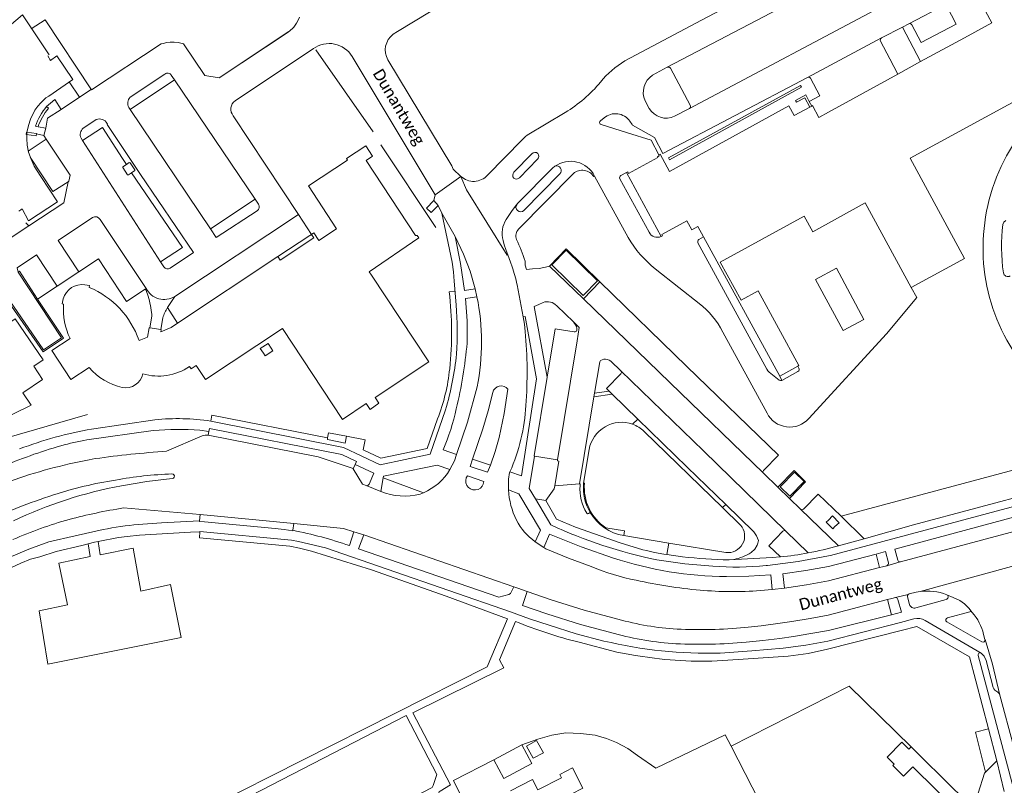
# Model space of a CAD drawing. Extents: x 177628 to 188968, y 384226 to 390673.
# Tile 144 of 256: x 182826 to 183038, y 386505 to 386669. Entities that reach past the tile are written whole.
import ezdxf

# ---------------------------------------------------------------- set-up
doc = ezdxf.new("R2010")
doc.units = 0
for name, color, linetype, lineweight in [('B-GB-BOUW-GD', 14, 'Continuous', 13), ('B-VH-OVRG-GD', 8, 'Continuous', 13), ('B01_F', 14, 'Continuous', 9), ('B01_T', 14, 'Continuous', 9), ('B02_F', 14, 'Continuous', 9), ('B02_T', 14, 'Continuous', 9), ('B04_T', 14, 'Continuous', 9), ('B11_F', 14, 'Continuous', 9), ('B11_S', 14, 'Continuous', 9), ('B14_F', 14, 'Continuous', 9), ('B17_T', 14, 'Continuous', 9), ('T01_T', 253, 'Continuous', 9), ('T03_F', 253, 'Continuous', 9), ('T03_T', 253, 'Continuous', 9), ('T04_F', 253, 'HAAG', 9), ('T05_F', 253, 'Continuous', 9), ('V00_F', 8, 'Continuous', 9), ('V00_T', 8, 'Continuous', 9), ('V06_T', 8, 'Continuous', 9), ('Z06', 7, 'Continuous', 9)]:
    doc.layers.add(name, color=color, linetype=linetype, lineweight=lineweight)
doc.styles.add('Legend', font='calibri.ttf')
doc.linetypes.add('HAAG', pattern='A,4,-1,[5,TOPOCAD.SHX,S=0.35,R=0,X=-0.35,Y=-0.35],-1', length=6)

msp = doc.modelspace()

# ---------------------------------------------------------------- linework, layer by layer
at = {"layer": 'B-GB-BOUW-GD', "flags": 128}
for points in [[(182832.623, 386661.323), (182826.917, 386669.893), (182806.732, 386652.763)], [(182826.087, 386627.755), (182826.522, 386628.034), (182826.796, 386628.216), (182828.149, 386625.678), (182834.414, 386629.732), (182830.855, 386635.188), (182829.417, 386637.437), (182828.72, 386638.895), (182828.153, 386640.397), (182827.866, 386641.898), (182827.813, 386643.351), (182827.852, 386644.663), (182828.211, 386646.1), (182828.607, 386647.524), (182829.55, 386649.397), (182830.212, 386650.251), (182830.826, 386650.983), (182831.304, 386651.511), (182831.926, 386652.056), (182832.534, 386652.462), (182837.708, 386655.999), (182834.284, 386661.123), (182832.925, 386660.063), (182832.775, 386660.301), (182832.621, 386660.591), (182832.346, 386661.102)]]:
    msp.add_lwpolyline(points, dxfattribs=at)
at = {"layer": 'B-VH-OVRG-GD', "flags": 128}
msp.add_lwpolyline([(182886.364, 386669.409), (182886.053, 386668.606), (182885.763, 386668.077), (182885.341, 386667.437), (182885.159, 386667.226), (182884.895, 386666.982), (182883.945, 386666.151), (182869.137, 386656.379), (182866.023, 386656.86), (182861.497, 386663.665), (182860.303, 386663.976), (182859.471, 386664.004), (182858.637, 386663.995), (182857.861, 386663.931), (182857.097, 386663.755), (182856.675, 386663.642), (182841.706, 386653.818), (182831.753, 386668.8), (182828.728, 386666.869)], dxfattribs=at)
at = {"layer": 'B01_F', "linetype": 'Continuous'}
for points in [[(182945.024, 386508.247), (182947.259, 386503.888), (182944.745, 386502.599)], [(182942.687, 386506.123), (182937.58, 386503.503), (182936.435, 386505.736), (182931.746, 386503.33)]]:
    msp.add_lwpolyline(points, dxfattribs=at)
at = {"layer": 'B01_T', "linetype": 'Continuous'}
for points in [[(183029.234, 386664.982), (183035.11, 386668.191), (183010.315, 386713.908), (183009.994, 386713.734), (183008.682, 386716.153)], [(183019.818, 386659.838), (183029.234, 386664.982)], [(183014.946, 386657.177), (183019.818, 386659.838)], [(183017.788, 386611.388), (183029.217, 386617.6), (183017.537, 386639.088), (183054.802, 386659.342)], [(183000, 386649.013), (183014.946, 386657.177)], [(182996.008, 386650.094), (182992.659, 386648.26), (182991.512, 386650.356), (182965.837, 386636.296), (182963.833, 386639.954), (182963.563, 386639.812)], [(182996.416, 386650.317), (182996.008, 386650.094)], [(182996.554, 386650.393), (182996.416, 386650.317)], [(183000, 386649.013), (182997.929, 386647.882), (182996.554, 386650.393)], [(182901.376, 386614.731), (182912.011, 386621.994), (182911.643, 386622.533), (182911.341, 386622.496), (182900.731, 386638.638), (182902.096, 386639.53), (182900.627, 386641.776), (182896.498, 386639.031), (182896.72, 386638.698), (182888.321, 386633.161), (182894.363, 386623.969), (182890.547, 386621.459)], [(182963.309, 386639.437), (182963.385, 386639.268), (182957.075, 386635.826), (182956.884, 386636.162), (182956.602, 386636.012)], [(182963.563, 386639.812), (182963.547, 386639.803), (182963.634, 386639.613), (182963.309, 386639.437)], [(182956.602, 386636.012), (182964.081, 386622.3)], [(182993.663, 386594.623), (182984.906, 386610.614), (182981.267, 386608.621), (182976.774, 386616.824), (182994.785, 386626.688), (182996.627, 386623.324), (183007.926, 386629.532), (183017.788, 386611.388)], [(182964.081, 386622.3), (182964.361, 386622.454), (182964.207, 386622.735), (182969.584, 386625.679), (182970.66, 386623.715), (182971.976, 386624.435), (182973.199, 386622.202)], [(182889.006, 386622.774), (182889.487, 386622.049), (182882.251, 386617.242), (182881.767, 386617.981)], [(182881.767, 386617.981), (182888.637, 386622.53)], [(182888.637, 386622.53), (182889.006, 386622.774)], [(182890.547, 386621.459), (182889.472, 386623.085), (182889.006, 386622.774)], [(182973.199, 386622.202), (182989.551, 386592.343)], [(182881.767, 386617.981), (182860.222, 386603.735)], [(182901.877, 386613.974), (182901.376, 386614.731)], [(182902.631, 386587.72), (182914.179, 386595.397), (182901.877, 386613.974)], [(182840.314, 386611.926), (182841.29, 386611.762), (182841.213, 386611.389)], [(182835.714, 386607.785), (182835.381, 386607.859), (182835.659, 386608.917)], [(182851.918, 386600.014), (182853.738, 386600.707), (182854.129, 386602.712), (182854.209, 386602.699)], [(182854.209, 386602.699), (182856.587, 386602.313)], [(182856.587, 386602.313), (182856.687, 386602.297), (182856.612, 386601.833), (182858.812, 386602.803)], [(182860.222, 386603.735), (182858.812, 386602.803)], [(182862.755, 386594.391), (182863.091, 386593.883), (182864.217, 386594.628), (182866.197, 386591.633), (182882.746, 386602.576), (182895.607, 386583.051), (182900.692, 386586.431)], [(182841.208, 386594.222), (182837.254, 386591.642), (182833.192, 386597.819), (182837.114, 386600.402)], [(182977.267, 386564.119), (182960.441, 386580.474)], [(182948.608, 386576.597), (182947.431, 386569.36)], [(182947.431, 386569.36), (182947.609, 386569.331)], [(182981.115, 386560.379), (182977.267, 386564.119)], [(182952.193, 386559.788), (182956.188, 386559.129), (182956.025, 386558.1)], [(182956.025, 386558.1), (182965.75, 386556.502)], [(182965.75, 386556.502), (182977.949, 386554.498)]]:
    msp.add_lwpolyline(points, dxfattribs=at)
at = {"layer": 'B01_T', "linetype": 'Continuous', "extrusion": (0, 0, -1)}
for centre, radius, start, end in [((-182839.627, 386607.883), 4.101, 14.60128, 99.64133), ((-182833.829, 386593.715), 19.154, 112.67457, 160.80155), ((-182850.9, 386606.84), 15.216, 334.96665, 3.55891), ((-182955.567, 386575.354), 7.069, 10.12573, 109.64037), ((-182955.571, 386575.361), 7.061, 109.63132, 133.60927)]:
    msp.add_arc(centre, radius, start, end, dxfattribs=at)
at = {"layer": 'B01_T', "linetype": 'Continuous'}
for centre, radius, start, end in [((182851.169, 386602.584), 13.006, 220.014, 257.39601), ((182856.083, 386604.27), 11.921, 253.65665, 304.03144), ((182848.999, 386593.653), 3.82, 259.93193, 347.57439), ((182957.844, 386568.375), 10.279, 174.66312, 236.65168), ((182978.444, 386558.024), 3.561, 262.01223, 41.39671)]:
    msp.add_arc(centre, radius, start, end, dxfattribs=at)
at = {"layer": 'B02_F', "linetype": 'Continuous'}
for points in [[(183007.646, 386604.522), (183003.166, 386602.108), (182997.238, 386613.11), (183001.718, 386615.524), (183007.646, 386604.522)], [(182928.16, 386509.997), (182930.297, 386505.987), (182936.307, 386509.191), (182934.17, 386513.201)], [(182934.17, 386513.201), (182928.16, 386509.997)]]:
    msp.add_lwpolyline(points, dxfattribs=at)
at = {"layer": 'B02_T', "linetype": 'Continuous'}
for points in [[(182849.238, 386637.763), (182848.479, 386637.245), (182848.443, 386637.109), (182849.457, 386635.581), (182849.643, 386635.53), (182850.304, 386635.986)], [(182850.304, 386635.986), (182850.995, 386636.463), (182851.019, 386636.631), (182849.99, 386638.152), (182849.838, 386638.172), (182849.238, 386637.763)], [(182947.344, 386609.643), (182940.606, 386616.194), (182943.673, 386619.349), (182950.413, 386612.796), (182947.344, 386609.643)], [(182877.965, 386598.238), (182879.668, 386599.359), (182880.285, 386598.328), (182880.699, 386597.798), (182878.996, 386596.672), (182878.671, 386597.265), (182877.965, 386598.238)], [(182994.769, 386569.731), (182992.687, 386571.755), (182989.634, 386568.59), (182991.721, 386566.577), (182994.769, 386569.731)], [(182999.522, 386561.006), (183000.944, 386559.555), (183001.399, 386560.067), (183002.291, 386560.862), (183000.862, 386562.318), (183000.046, 386561.44), (182999.522, 386561.006)], [(183017.775, 386512.764), (183017.296, 386512.278)], [(183020.081, 386510.491), (183017.775, 386512.764)], [(183014.129, 386509.065), (183013.811, 386508.743), (183016.105, 386506.481), (183018.106, 386508.499)]]:
    msp.add_lwpolyline(points, dxfattribs=at)
at = {"layer": 'B04_T', "linetype": 'Continuous'}
for points in [[(182823.893, 386608.308), (182824.179, 386608.506), (182831.416, 386597.992), (182835.269, 386600.538), (182825.959, 386614.686)], [(182825.959, 386614.686), (182826.215, 386614.854), (182830.142, 386608.882)], [(182830.142, 386608.882), (182835.69, 386600.467), (182831.307, 386597.565), (182823.893, 386608.308)]]:
    msp.add_lwpolyline(points, dxfattribs=at)
at = {"layer": 'B11_F', "linetype": 'Continuous'}
for points in [[(182989.551, 386592.343), (182993.42, 386594.488)], [(182993.42, 386594.488), (182993.663, 386594.623)], [(182902.631, 386587.72), (182903.443, 386586.522), (182901.541, 386585.197), (182900.692, 386586.431)]]:
    msp.add_lwpolyline(points, dxfattribs=at)
at = {"layer": 'B11_S', "linetype": 'Continuous'}
msp.add_lwpolyline([(182945.024, 386508.247), (182942.311, 386506.856), (182942.687, 386506.123)], dxfattribs=at)
at = {"layer": 'B14_F', "linetype": 'Continuous'}
for points in [[(182938.772, 386511.515), (182936.597, 386510.306), (182935.14, 386512.928), (182937.315, 386514.137), (182938.772, 386511.515)], [(183017.296, 386512.278), (183015.78, 386513.772), (183012.613, 386510.56), (183014.129, 386509.065)], [(183020.081, 386510.491), (183029.947, 386500.767)], [(183029.947, 386500.767), (183030.193, 386500.524), (183028.223, 386498.526), (183018.106, 386508.499)]]:
    msp.add_lwpolyline(points, dxfattribs=at)
at = {"layer": 'B17_T', "linetype": 'Continuous', "extrusion": (0, 0, -1)}
for centre, radius, start, end in [((-182957.81, 386568.372), 10.426, 329.32386, 5.43775), ((-182957.809, 386568.371), 10.425, 279.85492, 329.32854)]:
    msp.add_arc(centre, radius, start, end, dxfattribs=at)
at = {"layer": 'T01_T', "linetype": 'Continuous'}
for points in [[(182994.239, 386654.339), (182994.037, 386654.708), (182965.651, 386639.173), (182965.858, 386638.796), (182994.239, 386654.339)], [(182995.9, 386651.264), (182995.122, 386652.691), (182992.944, 386651.513), (182993.149, 386651.135), (182994.925, 386652.096), (182996.008, 386650.094)], [(182995.9, 386651.264), (182996.416, 386650.317)], [(182832.043, 386650.211), (182832.459, 386649.84)], [(182830.232, 386645.86), (182829.708, 386646.005)], [(182829.91, 386644.324), (182829.861, 386643.917), (182827.66, 386644.177), (182827.726, 386644.718)], [(182827.726, 386644.718), (182829.925, 386644.452), (182829.91, 386644.324)]]:
    msp.add_lwpolyline(points, dxfattribs=at)
at = {"layer": 'T01_T', "linetype": 'Continuous', "extrusion": (0, 0, -1)}
msp.add_arc((-182841.576, 386642.168), 12.473, 17.9183, 40.15621, dxfattribs=at)
at = {"layer": 'T01_T', "linetype": 'Continuous'}
msp.add_arc((182842.346, 386641.695), 12.81, 140.51671, 161.0251, dxfattribs=at)
at = {"layer": 'T03_F', "linetype": 'Continuous'}
for points in [[(182840.827, 386584.078), (182823.514, 386579.109), (182795.624, 386566.292), (182789.591, 386574.964)], [(183017.775, 386512.764), (183004.45, 386525.808), (182979.084, 386512.896)]]:
    msp.add_lwpolyline(points, dxfattribs=at)
at = {"layer": 'T03_T', "linetype": 'Continuous'}
for points in [[(183002.733, 386562.256), (183067.178, 386579.497)], [(183007.659, 386557.442), (183002.138, 386555.891)]]:
    msp.add_lwpolyline(points, dxfattribs=at)
at = {"layer": 'T03_T', "linetype": 'Continuous', "extrusion": (0, 0, -1)}
for centre, radius, start, end in [((-182983.703, 386615.538), 62.293, 258.94016, 264.47928), ((-182978.275, 386644.956), 92.207, 255.00092, 259.13635)]:
    msp.add_arc(centre, radius, start, end, dxfattribs=at)
at = {"layer": 'T04_F', "linetype": 'HAAG'}
for points in [[(182902.231, 386644.763), (182889.892, 386662.409)], [(182915.686, 386624.271), (182903.866, 386641.965)]]:
    msp.add_lwpolyline(points, dxfattribs=at)
at = {"layer": 'T05_F', "linetype": 'Continuous'}
for points in [[(182934.17, 386513.201), (182937.551, 386514.394), (182940.585, 386515.249), (182943.579, 386515.769), (182946.78, 386515.659), (182949.885, 386515.27), (182952.311, 386514.575), (182954.487, 386513.706), (182956.921, 386512.416), (182959.025, 386510.902), (182962.967, 386508.201), (182977.81, 386515.368), (182979.084, 386512.896)], [(182979.084, 386512.896), (182991.177, 386489.441), (182971.67, 386479.393)], [(182924.04, 386496.28), (182919.46, 386505.548), (182928.16, 386509.997)]]:
    msp.add_lwpolyline(points, dxfattribs=at)
at = {"layer": 'V00_F', "linetype": 'Continuous'}
for points in [[(182916.977, 386627.332), (182919.841, 386622.303)], [(182924.11, 386611.106), (182921.863, 386610.727)], [(182919.808, 386610.486), (182918.537, 386610.433)], [(182924.505, 386609.365), (182922.066, 386608.976)], [(182920.121, 386575.536), (182917.254, 386576.532)], [(182918.687, 386572.268), (182919.66, 386574.18)], [(182927.419, 386573.203), (182923.536, 386574.484)], [(182931.604, 386571.807), (182934.061, 386570.921)], [(182912.997, 386567.3), (182904.397, 386570.495)], [(182931.28, 386567.91), (182931.27, 386570.24)], [(182960.907, 386554.899), (182960.156, 386555.08), (182955.251, 386556.553), (182945.648, 386559.924), (182941.569, 386561.647), (182939.333, 386565.643)], [(182832.531, 386556.788), (182838.211, 386558.04), (182844.208, 386559.411)], [(182900.2, 386558.24), (182898.034, 386558.942)], [(182840.988, 386556.344), (182839.659, 386556.002), (182834.139, 386554.681), (182830.588, 386553.583), (182828.609, 386553.04)], [(182843.112, 386556.821), (182843.552, 386553.966), (182850.672, 386555.422), (182852.334, 386546.214), (182858.709, 386547.616), (182860.962, 386536.247), (182832.343, 386530.479), (182830.455, 386541.943), (182836.56, 386543.228), (182834.728, 386552.21), (182841.43, 386553.594), (182840.988, 386556.344)], [(182843.112, 386556.821), (182842.379, 386556.703), (182840.988, 386556.344)], [(182892.005, 386555.457), (182886.21, 386556.876), (182884.707, 386557.148)], [(182938.9, 386555.53), (182937.048, 386556.802)], [(182931.077, 386540.259), (182917.917, 386545.144), (182901.829, 386550.725), (182888.949, 386554.794), (182886.362, 386555.43), (182884.29, 386555.825)], [(182939.3, 386555.28), (182938.9, 386555.53)], [(183015.438, 386552.442), (183012.539, 386551.644)], [(183015.438, 386552.442), (183015.522, 386552.465)], [(183046.135, 386553.332), (183019.688, 386546.109)], [(182987.887, 386546.539), (182987.635, 386549.673)], [(182990.24, 386549.93), (182990.586, 386546.84)], [(182929.206, 386544.865), (182931.353, 386545.485), (182931.7, 386545.667), (182931.82, 386545.822), (182932.418, 386547.131)], [(182935.29, 386546.085), (182933.32, 386546.82)], [(183017.154, 386545.498), (183014.413, 386544.811)], [(183025.417, 386545.422), (183026.81, 386544.852), (183028.257, 386544.158), (183029.199, 386543.49), (183030.207, 386542.461), (183030.827, 386541.682)], [(183030.888, 386541.605), (183030.827, 386541.682)], [(182989.566, 386536.053), (182992.499, 386536.468)], [(183033.635, 386535.827), (183033.647, 386535.786)], [(183036.855, 386523.892), (183035.238, 386530.517), (183033.647, 386535.786)], [(183034.361, 386516.602), (183031.602, 386515.923), (183033.71, 386507.298)], [(182860.171, 386475.912), (182877.422, 386484.752), (182914.87, 386504.04), (182915.094, 386504.469), (182915.902, 386506.812)], [(182918.811, 386504.605), (182916.572, 386503.254), (182916.384, 386503.092), (182915.433, 386500.483), (182915.341, 386500.149), (182915.378, 386499.921), (182918.318, 386494.162)]]:
    msp.add_lwpolyline(points, dxfattribs=at)
at = {"layer": 'V00_F', "linetype": 'Continuous', "extrusion": (0, 0, -1)}
for centre, radius, start, end in [((-182848.388, 386601.699), 70.691, 172.90279, 186.32014), ((-182877.318, 386598.184), 41.551, 185.89489, 201.16842)]:
    msp.add_arc(centre, radius, start, end, dxfattribs=at)
at = {"layer": 'V00_T', "linetype": 'Continuous'}
for points in [[(182906.515, 386665.704), (182907.451, 386666.296), (182974.761, 386707.009)], [(183017.256, 386667.979), (183025.207, 386672.137), (183016.615, 386687.993)], [(182956.298, 386660.01), (182973.994, 386669.374), (182992.559, 386679.108)], [(182965.398, 386658.631), (183003.623, 386678.689)], [(182970.139, 386649.809), (183013.329, 386672.681)], [(183017.891, 386667.754), (183019.895, 386663.937), (183027.439, 386667.897), (183025.448, 386671.716)], [(182884.113, 386666.32), (182869.148, 386656.376), (182869.114, 386656.383)], [(183011.402, 386664.922), (183015.935, 386667.26)], [(183015.935, 386667.26), (183017.256, 386667.979)], [(183015.935, 386667.26), (183019.818, 386659.838)], [(183011.402, 386664.922), (182995.539, 386656.466)], [(183011.204, 386664.238), (183013.225, 386660.439)], [(182872.552, 386651.458), (182889.399, 386662.659)], [(182915.557, 386631.279), (182897.714, 386660.972)], [(182921.067, 386635.223), (182919.431, 386636.788), (182919.087, 386637.452), (182905.387, 386660.203)], [(183013.225, 386660.439), (183014.946, 386657.177)], [(182965.398, 386658.631), (182962.239, 386656.968)], [(182970.34, 386650.469), (182966.068, 386658.412)], [(182839.107, 386652.212), (182836.947, 386655.479)], [(182859.566, 386655.942), (182849.985, 386649.597)], [(182850.015, 386652.187), (182857.483, 386657.171)], [(182858.846, 386656.947), (182859.566, 386655.942)], [(182859.566, 386655.942), (182876.856, 386630.3)], [(182995.512, 386656.452), (182964.451, 386640.108), (182962.633, 386643.578), (182957.937, 386646.22), (182957.867, 386646.321), (182957.368, 386647.063)], [(182995.539, 386656.466), (182995.512, 386656.452)], [(182998.139, 386652.48), (182996.166, 386656.3)], [(182839.107, 386652.212), (182841.659, 386653.86)], [(182832.043, 386650.211), (182832.872, 386650.944), (182833.82, 386651.689), (182835.214, 386649.597)], [(182835.214, 386649.597), (182839.107, 386652.212)], [(182960.619, 386651.429), (182961.529, 386649.811)], [(182998.139, 386652.48), (182995.9, 386651.264)], [(182835.214, 386649.597), (182832.293, 386647.679), (182831.875, 386645.541)], [(182849.985, 386649.597), (182849.748, 386649.991)], [(182849.985, 386649.597), (182867.292, 386623.94)], [(182966.971, 386648.16), (182970.139, 386649.809)], [(182839.936, 386645.531), (182842.425, 386647.225)], [(182886.206, 386627), (182872.15, 386648.223)], [(182926.756, 386635.467), (182934.241, 386643.062), (182934.969, 386643.781), (182935.304, 386644.059), (182943.467, 386648.925)], [(182951.812, 386647.77), (182951.04, 386647.139)], [(182831.875, 386645.541), (182830.232, 386645.86)], [(182831.503, 386643.972), (182831.875, 386645.541)], [(182849.238, 386637.763), (182848.373, 386639.047), (182844.069, 386645.712), (182839.811, 386642.888)], [(182844.894, 386646.846), (182845.18, 386646.415), (182845.103, 386646.373), (182852.258, 386635.642), (182863.641, 386618.853)], [(182950.986, 386646.426), (182956.882, 386644.561), (182961.922, 386642.976), (182963.563, 386639.812)], [(182828.104, 386640.653), (182831.993, 386643.211)], [(182831.503, 386643.972), (182829.91, 386644.324)], [(182831.993, 386643.211), (182831.503, 386643.972)], [(182836.681, 386634.061), (182836.822, 386634.156), (182837.123, 386635.489), (182831.993, 386643.211)], [(182839.811, 386642.888), (182839.483, 386643.396)], [(182839.811, 386642.888), (182856.559, 386616.868)], [(182836.681, 386634.061), (182833.424, 386631.963), (182828.565, 386639.306)], [(182936.324, 386640.058), (182932.465, 386636.139)], [(182933.67, 386634.935), (182937.524, 386638.873)], [(182941.248, 386637.371), (182941.065, 386637.275), (182940.907, 386637.152), (182933.175, 386629.306)], [(182850.304, 386635.986), (182861.27, 386619.978)], [(182915.557, 386631.279), (182921.067, 386635.223)], [(182931.129, 386618.369), (182930.989, 386618.317), (182922.265, 386632.321), (182921.067, 386635.223)], [(182945.219, 386635.83), (182933.466, 386623.886)], [(182934.603, 386627.89), (182942.328, 386635.746)], [(182949.772, 386635.253), (182949.612, 386635.174)], [(182956.994, 386622.119), (182949.772, 386635.253)], [(182955.214, 386634.715), (182961.484, 386623.222)], [(182956.602, 386636.012), (182955.397, 386635.403)], [(182828.256, 386624.614), (182835.766, 386629.555), (182836.681, 386634.061)], [(182876.856, 386630.3), (182867.292, 386623.94)], [(182877.579, 386629.234), (182876.856, 386630.3)], [(182916.174, 386628.965), (182914.684, 386627.454), (182913.693, 386628.4), (182915.269, 386630.03)], [(182915.269, 386630.03), (182915.557, 386631.279)], [(182916.174, 386628.965), (182915.269, 386630.03)], [(182867.292, 386623.94), (182868.521, 386622.065), (182877.266, 386627.853)], [(182916.977, 386627.332), (182916.174, 386628.965)], [(182930.804, 386625.974), (182931.342, 386626.833), (182931.901, 386627.658), (182932.952, 386629.06), (182933.124, 386629.249)], [(182933.175, 386629.306), (182933.124, 386629.249)], [(182839.017, 386614.738), (182834.551, 386621.446), (182841.948, 386626.381)], [(182853.429, 386611.158), (182843.554, 386625.991)], [(182859.611, 386609.432), (182886.206, 386627)], [(182886.206, 386627), (182889.006, 386622.774)], [(182919.201, 386616.802), (182916.977, 386627.332)], [(183037.481, 386624.886), (183037.67, 386625.38), (183038.084, 386625.711)], [(182822.32, 386620.687), (182828.256, 386624.614)], [(182828.256, 386624.614), (182827.638, 386625.223)], [(182919.841, 386622.303), (182920.998, 386616.54), (182921.863, 386610.727)], [(182921.619, 386618.542), (182919.841, 386622.303)], [(182972.181, 386621.653), (182973.199, 386622.202)], [(182856.559, 386616.868), (182861.27, 386619.978)], [(182931.129, 386618.369), (182930.699, 386619.542), (182930.384, 386620.5), (182930.111, 386621.457)], [(182940.127, 386615.955), (182943.675, 386619.663), (182950.926, 386612.591)], [(182989.459, 386591.499), (182987.301, 386593.209), (182987.016, 386593.483), (182986.808, 386593.818), (182971.982, 386620.975)], [(182825.959, 386614.686), (182825.732, 386615.583), (182829.931, 386618.383)], [(182829.931, 386618.383), (182834.339, 386611.645)], [(182839.017, 386614.738), (182843.185, 386617.502), (182849.243, 386608.381), (182853.26, 386611.038)], [(182858.647, 386615.544), (182863.641, 386618.853)], [(182924.11, 386611.106), (182923.016, 386614.875), (182921.619, 386618.542)], [(182932.091, 386615.825), (182931.743, 386616.767), (182931.129, 386618.369)], [(182856.559, 386616.868), (182857.25, 386615.819)], [(182920.009, 386607.628), (182919.65, 386612.736), (182919.459, 386614.699), (182919.201, 386616.802)], [(182934.864, 386617.002), (182934.848, 386616.174), (182935.159, 386615.203), (182936.464, 386615.335), (182937.889, 386615.475), (182939.863, 386615.862), (182940.127, 386615.955)], [(182940.127, 386615.955), (182947.403, 386608.926)], [(182972.233, 386607.952), (182967.867, 386611.361), (182962.802, 386615.356)], [(182834.339, 386611.645), (182839.017, 386614.738)], [(182821.652, 386611.58), (182820.782, 386611.019), (182821.157, 386604.677), (182822.035, 386604.748), (182823.134, 386603.153), (182825.31, 386604.627), (182831.337, 386595.857), (182829.308, 386594.446), (182831.204, 386591.637), (182826.98, 386588.718), (182828.761, 386586.118), (182824.804, 386584.171), (182819.148, 386581.384), (182809.227, 386576.52), (182799.293, 386571.668), (182797.081, 386576.076), (182792.975, 386573.235), (182791.525, 386575.328)], [(182830.142, 386608.882), (182834.339, 386611.645)], [(182853.26, 386611.038), (182853.429, 386611.158)], [(182853.742, 386609.958), (182853.392, 386610.841), (182853.26, 386611.038)], [(182924.505, 386609.365), (182924.11, 386611.106)], [(182934.437, 386605.042), (182933.819, 386608.513), (182933.144, 386611.963)], [(182947.403, 386608.926), (182950.926, 386612.591)], [(182986.089, 386572.108), (182989.248, 386575.355), (182969.617, 386594.414), (182950.926, 386612.591)], [(183017.788, 386611.388), (183018.97, 386609.24), (183012.486, 386601.449)], [(182858.058, 386607.067), (182859.611, 386609.432)], [(182922.066, 386608.976), (182922.396, 386604.217), (182922.389, 386599.447)], [(182947.403, 386608.926), (182965.933, 386590.95), (182986.065, 386571.497)], [(182860.222, 386603.735), (182858.058, 386607.067)], [(182939.618, 386592.107), (182936.814, 386607.265), (182937.803, 386607.748), (182938.731, 386608.145)], [(182945.243, 386603.97), (182941.634, 386607.457)], [(182854.209, 386602.699), (182854.639, 386605.197), (182854.641, 386605.603), (182854.61, 386606.013)], [(182857.025, 386604.823), (182856.587, 386602.313)], [(182934.061, 386570.921), (182937.316, 386591.749), (182934.837, 386605.103), (182934.437, 386605.042)], [(182934.884, 386601.922), (182934.695, 386603.473), (182934.437, 386605.042)], [(182939.618, 386592.107), (182941.344, 386602.462), (182945.413, 386601.82)], [(182945.243, 386603.97), (182946.495, 386602.746), (182946.068, 386599.91), (182941.841, 386574.366)], [(182945.928, 386602.189), (182945.956, 386602.581)], [(182977.324, 386601.801), (182986.812, 386584.408)], [(182995.797, 386583.236), (183012.486, 386601.449)], [(182951.736, 386595.955), (182951.082, 386595.716), (182950.962, 386595.576), (182950.898, 386595.417), (182949.764, 386588.688)], [(182955.418, 386593.459), (182953.24, 386595.566)], [(182993.42, 386594.488), (182993.662, 386594.027)], [(182939.618, 386592.107), (182936.788, 386575.204), (182936.899, 386575.19)], [(182952.881, 386589.139), (182952.353, 386589.651), (182955.426, 386592.81)], [(182990.861, 386559.082), (182973.155, 386576.27), (182955.418, 386593.459)], [(182989.965, 386591.421), (182989.551, 386592.343)], [(182993.466, 386593.336), (182989.965, 386591.421)], [(182920.121, 386575.536), (182922.48, 386582.48), (182924.541, 386590.009)], [(182923.536, 386574.484), (182925.74, 386581.05), (182926.93, 386584.88), (182927.899, 386588.812)], [(182929.259, 386579.189), (182930.344, 386584.334), (182931.169, 386589.527)], [(182946.561, 386569.254), (182949.628, 386587.884)], [(182949.764, 386588.688), (182949.628, 386587.884)], [(182953.551, 386588.486), (182952.881, 386589.139)], [(182959.076, 386583.128), (182953.551, 386588.486)], [(183097.909, 386586.427), (183100.223, 386582.142), (183098.587, 386581.896), (183018.246, 386560.402)], [(182917.779, 386585.099), (182914.492, 386575.585), (182903.731, 386573.328), (182895.869, 386577.035), (182867.327, 386582.695)], [(182892.434, 386579.06), (182867.574, 386583.924), (182867.327, 386582.695)], [(182841.737, 386580.98), (182855.35, 386582.966)], [(182916.065, 386583.18), (182913.832, 386576.811), (182903.844, 386574.742), (182900.064, 386576.545), (182900.462, 386578.664), (182896.483, 386579.448)], [(182959.076, 386583.128), (182957.943, 386582.012)], [(182959.076, 386583.128), (182969.691, 386572.812), (182977.949, 386564.807)], [(183000, 386553.743), (183000.454, 386553.841), (183100.534, 386580.622), (183104, 386581.522)], [(182840.741, 386578.686), (182854.977, 386580.656)], [(182857.859, 386576.209), (182865.5, 386579.502)], [(182865.014, 386580.732), (182866.946, 386580.479)], [(182866.946, 386580.479), (182866.804, 386579.672)], [(182866.804, 386579.672), (182890.435, 386575.044), (182897.916, 386572.511), (182897.951, 386572.42)], [(182866.946, 386580.479), (182867.064, 386581.115), (182895.488, 386575.538), (182898.661, 386574.032), (182898.375, 386573.38)], [(182896.483, 386579.448), (182896.203, 386577.963), (182892.378, 386578.711), (182892.434, 386579.06)], [(182892.434, 386579.06), (182892.64, 386580.181), (182896.483, 386579.448)], [(182927.419, 386573.203), (182928.446, 386576.163), (182929.259, 386579.189)], [(182919.66, 386574.18), (182920.121, 386575.536)], [(182937.062, 386566), (182935.734, 386568.212), (182936.899, 386575.19)], [(182936.899, 386575.19), (182941.841, 386574.366)], [(182841.184, 386574.369), (182842.515, 386574.627)], [(182897.951, 386572.42), (182898.375, 386573.38)], [(182898.375, 386573.38), (182902.346, 386571.518), (182901.368, 386569.148)], [(182918.687, 386572.268), (182915.99, 386573.24), (182904.46, 386570.84), (182904.397, 386570.495)], [(182927.419, 386573.203), (182926.8, 386571.69), (182923.025, 386572.96), (182923.536, 386574.484)], [(182941.841, 386574.366), (182941.811, 386574.17), (182942.082, 386574.118), (182941.207, 386568.788)], [(182897.951, 386572.42), (182899.892, 386569.181)], [(182925.99, 386569.73), (182922.459, 386570.97), (182922.217, 386570.51)], [(182931.27, 386570.24), (182931.52, 386571.62), (182931.604, 386571.807)], [(182989.166, 386568.516), (182986.065, 386571.497)], [(182989.166, 386568.516), (182992.637, 386572.087), (182995.103, 386569.654), (182991.64, 386566.105)], [(182848.145, 386568.8), (182853.579, 386569.736), (182859.057, 386570.37)], [(182899.892, 386569.181), (182900.691, 386568.841)], [(182900.691, 386568.841), (182903.87, 386567.61)], [(182904.397, 386570.495), (182903.87, 386567.61)], [(182941.207, 386568.788), (182941.109, 386568.18), (182939.333, 386565.643)], [(182941.207, 386568.788), (182946.561, 386569.254)], [(182946.645, 386568.872), (182946.702, 386569.241), (182946.561, 386569.254)], [(182912.298, 386567.03), (182912.997, 386567.3)], [(182937.048, 386556.802), (182938.14, 386559.25), (182933.49, 386567.05), (182931.28, 386567.91)], [(182989.166, 386568.516), (182991.64, 386566.105)], [(182994.653, 386563.796), (182997.799, 386567.03), (183002.714, 386562.251)], [(182937.062, 386566), (182940.382, 386560.398)], [(182939.333, 386565.643), (182937.062, 386566)], [(182977.949, 386564.807), (182977.267, 386564.119)], [(182977.949, 386564.807), (182984.012, 386558.918), (182984.522, 386558.031), (182984.961, 386557.086), (182984.832, 386556.498), (182984.714, 386556.021), (182984.186, 386555.166), (182983.413, 386554.489)], [(182991.64, 386566.105), (182994.041, 386563.761)], [(182865.08, 386562.656), (182848.598, 386564.047)], [(182865.08, 386562.656), (182864.926, 386561.263), (182864.915, 386561.263)], [(182885.167, 386560.688), (182865.08, 386562.656)], [(182948.843, 386563.053), (182948.501, 386562.834)], [(182994.041, 386563.761), (183002.138, 386555.891)], [(183014.899, 386552.816), (183014.26, 386555.202), (183044.818, 386563.404), (183045.442, 386561)], [(182864.915, 386561.263), (182856.77, 386560.847), (182851.76, 386560.47)], [(182884.948, 386559.251), (182884.947, 386559.149), (182883.085, 386559.409), (182881.195, 386559.606), (182865.979, 386561.073), (182864.902, 386561.151), (182864.915, 386561.263)], [(182885.167, 386560.688), (182884.948, 386559.251)], [(182895.876, 386559.623), (182885.167, 386560.688)], [(183002.714, 386562.251), (183007.659, 386557.442)], [(183007.659, 386557.442), (183018.246, 386560.402)], [(183045.201, 386560.391), (183015.522, 386552.465)], [(182843.112, 386556.821), (182847.5, 386557.686), (182849.388, 386557.923), (182852.023, 386558.187), (182863.006, 386558.87), (182864.991, 386558.91)], [(182864.991, 386558.91), (182864.893, 386557.657), (182884.29, 386555.825)], [(182864.991, 386558.91), (182865, 386559.015), (182884.707, 386557.148)], [(182898.034, 386558.942), (182895.876, 386559.623)], [(182898.034, 386558.942), (182897.12, 386555.95)], [(182929.206, 386544.865), (182899.1, 386555.26), (182900.2, 386558.24)], [(182900.2, 386558.24), (182932.418, 386547.131)], [(182938.9, 386555.53), (182940.1, 386558.43)], [(182940.1, 386558.43), (182946.889, 386555.689), (182953.807, 386553.291)], [(182989.696, 386553.534), (182987.219, 386555.913), (182990.194, 386559.034)], [(182990.861, 386559.082), (182995.653, 386554.402)], [(182832.531, 386556.788), (182828.241, 386555.187), (182824.024, 386553.403)], [(182965.33, 386554.038), (182965.75, 386556.502)], [(182892.005, 386555.457), (182931.68, 386541.75), (182935.821, 386540.264), (182940.008, 386538.911)], [(182939.3, 386555.28), (182944.15, 386553.288), (182949.068, 386551.471)], [(182960.907, 386554.899), (182962.676, 386554.503), (182964.636, 386554.148), (182965.33, 386554.038)], [(182968.643, 386553.585), (182965.33, 386554.038)], [(183000, 386551.495), (183010.226, 386554.148)], [(183010.226, 386554.148), (183012.247, 386554.672)], [(183010.226, 386554.148), (183010.975, 386551.241)], [(183012.88, 386552.275), (183012.247, 386554.672)], [(182828.609, 386553.04), (182826.569, 386552.179), (182824.55, 386551.271), (182810.057, 386544.449)], [(182975.161, 386551.551), (182969.146, 386552.054), (182963.172, 386552.912)], [(182978.661, 386552.916), (182987.921, 386553.373), (182989.696, 386553.534)], [(182979.67, 386552.985), (182978.661, 386552.916)], [(182986.912, 386551.705), (182986.662, 386551.68)], [(182986.912, 386551.705), (182993.485, 386552.541), (183000, 386553.743)], [(183015.438, 386552.442), (183015.091, 386552.518), (183014.899, 386552.816)], [(182978.135, 386549.3), (182982.889, 386549.377), (182987.635, 386549.673)], [(182990.24, 386549.93), (182995.139, 386550.595), (183000, 386551.495)], [(183010.975, 386551.241), (183000, 386548.416)], [(183011.617, 386551.406), (183010.975, 386551.241)], [(183011.617, 386551.406), (183012.539, 386551.644)], [(182990.586, 386546.84), (182995.31, 386547.528), (183000, 386548.416)], [(182932.418, 386547.131), (182933.32, 386546.82)], [(182935.29, 386546.085), (182934.26, 386543.09), (182939.522, 386541.34)], [(182940.46, 386544.34), (182935.29, 386546.085)], [(182985.397, 386546.32), (182987.887, 386546.539)], [(182987.887, 386546.539), (182990.586, 386546.84)], [(183017.154, 386545.498), (183016.989, 386545.241), (183016.999, 386544.935)], [(183019.688, 386546.109), (183018.841, 386545.965), (183017.351, 386545.602), (183017.154, 386545.498)], [(182954.749, 386540.183), (182947.552, 386542.082), (182940.46, 386544.34)], [(183012.709, 386544.384), (182999.985, 386541.029), (182996.078, 386540.302), (182992.157, 386539.656)], [(183012.709, 386544.384), (183013.612, 386544.622)], [(183013.541, 386541.131), (183012.709, 386544.384)], [(183013.612, 386544.622), (183014.413, 386544.811)], [(183014.413, 386544.811), (183014.752, 386544.704), (183014.932, 386544.398)], [(183014.932, 386544.398), (183015.683, 386541.667)], [(183016.999, 386544.935), (183017.454, 386543.306)], [(183018.757, 386542.614), (183025.29, 386544.428)], [(182939.522, 386541.34), (182946.734, 386539.039), (182954.054, 386537.112)], [(183013.541, 386541.131), (183000, 386537.746), (182996.256, 386537.068), (182992.499, 386536.468)], [(183013.541, 386541.131), (183015.683, 386541.667)], [(183025.602, 386540.452), (183030.372, 386541.781), (183030.614, 386541.798), (183030.827, 386541.682)], [(182931.077, 386540.259), (182926.72, 386529.94), (182867.227, 386499.87), (182863.3, 386497.755), (182826.5, 386483.578)], [(182918.811, 386504.605), (182910.77, 386520.1), (182930.28, 386529.7), (182929.35, 386531.46), (182932.763, 386539.688)], [(182989.103, 386539.21), (182985.58, 386538.757), (182982.05, 386538.37)], [(182992.157, 386539.656), (182989.103, 386539.21)], [(183015.52, 386539.467), (182999.912, 386535.414)], [(183015.52, 386539.467), (183018.373, 386540.229)], [(183020.786, 386539.893), (183032.813, 386532.906)], [(183032.949, 386535.275), (183025.438, 386539.613)], [(182951.767, 386535.481), (182945.842, 386537.04), (182940.008, 386538.911)], [(183015.623, 386537.748), (182999.828, 386533.765)], [(183015.623, 386537.748), (183018.983, 386538.619), (183030.304, 386532.09), (183034.361, 386516.602)], [(183033.322, 386536.915), (183033.635, 386535.827)], [(182946.45, 386535.22), (182954.551, 386533.09)], [(182982.31, 386535.232), (182985.942, 386535.607), (182989.566, 386536.053)], [(182999.912, 386535.414), (182995.127, 386534.564), (182990.307, 386533.94)], [(182954.551, 386533.09), (182958.576, 386532.343), (182962.633, 386531.8)], [(182990.307, 386533.94), (182983.542, 386533.342), (182976.765, 386532.9)], [(182991.371, 386532.2), (182995.63, 386532.82), (182999.828, 386533.765)], [(183033.853, 386531.317), (183033.477, 386532.206), (183032.813, 386532.906)], [(182980.61, 386531.53), (182991.371, 386532.2)], [(183032.171, 386532.344), (183039.662, 386504.088), (183048.831, 386495.041), (183050.792, 386497.047)], [(183033.853, 386531.317), (183035.375, 386525.501), (183035.508, 386525.183), (183035.763, 386524.95), (183036.41, 386524.517), (183036.691, 386524.246), (183036.855, 386523.892)], [(183039.757, 386513.014), (183036.855, 386523.892)], [(182915.902, 386506.812), (182909.28, 386519.47), (182871.43, 386499.945), (182864.205, 386496.015), (182828.92, 386482.56), (182833.13, 386471.08), (182833.927, 386468.707), (182835.707, 386463.849), (182840.215, 386465.62), (182841.764, 386466.372), (182860.171, 386475.912)], [(183034.361, 386516.602), (183036.152, 386509.764)], [(183036.152, 386509.764), (183033.71, 386507.298)], [(183036.152, 386509.764), (183037.733, 386503.171)], [(183033.71, 386507.298), (183033.553, 386507.14), (183032.15, 386502.849), (183029.947, 386500.767)]]:
    msp.add_lwpolyline(points, dxfattribs=at)
at = {"layer": 'V00_T', "linetype": 'Continuous', "extrusion": (0, 0, -1)}
for centre, radius, start, end in [((-183017.46, 386667.546), 0.479, 64.79789, 154.22371), ((-182966.561, 386642.876), 19.973, 39.02249, 59.07986), ((-182858.072, 386656.493), 0.898, 49.0297, 149.63581), ((-182851.294, 386650.917), 1.802, 329.07647, 44.78806), ((-182873.87, 386649.652), 2.236, 320.27714, 53.89005), ((-182843.46, 386645.738), 1.812, 55.15122, 142.30274), ((-182840.974, 386644.195), 1.691, 331.80023, 52.15826), ((-182923.793, 386638.116), 3.975, 221.79753, 313.29068), ((-182935.642, 386622.92), 5.722, 345.18447, 32.2602), ((-182901.998, 386606.679), 34.449, 154.17252, 162.56242), ((-182977.706, 386634.031), 23.894, 308.5929, 330.09576), ((-182972.407, 386621.218), 0.49, 330.21672, 62.49829), ((-182960.728, 386593.247), 18.671, 128.04018, 152.73272), ((-182993.248, 386593.771), 0.487, 148.31422, 243.35742), ((-182989.77, 386591.837), 0.459, 244.9, 312.62635), ((-182860.434, 386522.771), 58.141, 84.61433, 94.518), ((-182866.447, 386577.323), 2.376, 66.5089, 98.6358), ((-182865.613, 386471.448), 110.237, 66.74995, 73.95131), ((-182856.685, 386497.039), 83.189, 74.98755, 78.95005), ((-182871.394, 386369.724), 206.928, 81.97744, 86.24952), ((-182861.229, 386466.638), 109.58, 70.28561, 79.4599), ((-182986.384, 386571.79), 0.434, 317.4287, 47.07012), ((-182900.847, 386569.397), 0.578, 205.57516, 285.639), ((-182957.001, 386568.227), 10.376, 329.23684, 3.56208), ((-182948.338, 386563.093), 0.306, 237.73222, 325.6283), ((-182867.644, 386471.351), 89.587, 101.13716, 109.20971), ((-182990.554, 386558.688), 0.5, 43.88324, 127.88449), ((-182977.714, 386563.261), 10.461, 236.99227, 259.22556), ((-182979.141, 386635.443), 82.529, 270.33312, 277.30793)]:
    msp.add_arc(centre, radius, start, end, dxfattribs=at)
at = {"layer": 'V00_T', "linetype": 'Continuous'}
for centre, radius, start, end in [((182909.028, 386662.322), 4.213, 126.62195, 210.2019), ((183011.661, 386664.476), 0.515, 120.16868, 207.54265), ((182892.766, 386657.919), 5.814, 31.67569, 125.38659), ((182965.626, 386658.195), 0.492, 26.12352, 117.67489), ((182928.139, 386674.383), 29.716, 301.05142, 320.42462), ((182964.695, 386653.243), 4.462, 123.40242, 203.99218), ((182995.758, 386656.026), 0.492, 33.89823, 116.44378), ((182965.113, 386651.831), 4.115, 209.40929, 296.8371), ((182969.894, 386650.244), 0.499, 299.33904, 26.78521), ((182951.372, 386646.755), 0.507, 130.84443, 220.49336), ((182954.267, 386644.881), 3.792, 35.13902, 130.35718), ((183071.428, 386621.091), 37.975, 135.60971, 166.09154), ((182937.023, 386639.367), 0.982, 53.20812, 135.3237), ((182936.801, 386639.566), 1.001, 316.21622, 36.01314), ((182944.606, 386632.675), 5.773, 26.52222, 125.56983), ((182941.633, 386636.455), 0.993, 314.42658, 112.79066), ((182947.13, 386633.587), 2.946, 32.59138, 130.42235), ((182933.21, 386635.44), 1.022, 136.85728, 217.59949), ((182932.969, 386635.587), 0.957, 233.55853, 317.06639), ((182955.66, 386634.965), 0.511, 120.96496, 209.24478), ((183074.077, 386619.821), 40.857, 165.25544, 221.30405), ((182876.776, 386628.69), 0.97, 300.3443, 34.11532), ((182933.893, 386628.602), 1.005, 139.93869, 314.90374), ((182842.543, 386625.327), 1.21, 33.26478, 119.43631), ((182934.885, 386622.442), 2.025, 134.4885, 201.8813), ((183077.906, 386620.127), 40.704, 173.28611, 187.88801), ((182963.276, 386624.152), 2.019, 207.42169, 293.48604), ((182858.069, 386616.294), 0.947, 210.10674, 307.62064), ((182897.864, 386604.418), 36.078, 12.07109, 18.43161), ((183038.547, 386614.683), 0.97, 188.40706, 301.9983), ((182857.321, 386613.165), 4.379, 207.27879, 301.52199), ((182829.598, 386602.578), 25.247, 7.82035, 16.99726), ((182877.422, 386599.599), 48.085, 348.49549, 11.71764), ((182868.421, 386600.937), 12.041, 149.3936, 161.16951), ((182858.732, 386601.718), 61.562, 355.68686, 5.50902), ((182939.66, 386605.597), 2.712, 43.2946, 110.03961), ((182943.369, 386602.131), 2.625, 9.87441, 44.47017), ((182838.752, 386593.171), 96.53, 355.77367, 5.2014), ((182945.508, 386602.231), 0.422, 256.93045, 354.31311), ((182826.411, 386607.984), 96.357, 346.40719, 354.91718), ((182850.522, 386604.449), 69.986, 343.94938, 353.96246), ((182952.014, 386593.929), 2.045, 53.17178, 97.82542), ((182955.075, 386593.13), 0.475, 317.65271, 43.75975), ((182929.706, 386588.384), 1.857, 37.98861, 166.67911), ((182894.971, 386588.12), 40.101, 335.99569, 357.05086), ((182872.298, 386595.756), 48.894, 336.84761, 347.69752), ((182991.704, 386586.886), 5.484, 206.86154, 318.2751), ((182860.248, 386534.619), 48.594, 81.62316, 95.78445), ((182856.973, 386495.368), 86.957, 100.09082, 110.68422), ((182862.528, 386483.93), 87.503, 92.32374, 100.30678), ((182859.023, 386570.866), 0.497, 273.87108, 95.01475), ((182908.309, 386578.411), 12.06, 292.87355, 329.37557), ((182865.269, 386476.66), 93.718, 100.5279, 115.46756), ((182859.83, 386486.328), 84.69, 98.80115, 108.0899), ((182924.046, 386569.84), 1.947, 159.87966, 356.75968), ((182876.279, 386435.417), 138.192, 108.0184, 114.71278), ((182908.923, 386579.506), 12.925, 246.98817, 285.13826), ((182947.946, 386568.853), 16.693, 183.23781, 206.43699), ((182867.157, 386447.394), 118.121, 99.03951, 104.84776), ((182994.328, 386564.107), 0.449, 230.28301, 316.2633), ((182861.683, 386473.525), 91.47, 105.72819, 113.74581), ((182856.138, 386501.793), 58.84, 94.2669, 101.69791), ((182944.38, 386567.314), 12.816, 207.37293, 235.10246), ((182984.081, 386654.999), 104.207, 245.20652, 258.42511), ((182978.786, 386629.409), 80.112, 251.83251, 269.53475), ((182980.222, 386613.06), 61.716, 265.29594, 275.98931), ((183012.397, 386552.128), 0.504, 286.30362, 16.92174), ((182968.597, 386598.061), 50.518, 247.25855, 258.71149), ((182981.083, 386648.343), 102.299, 257.3663, 265.1464), ((182979.43, 386620.134), 74.055, 264.57404, 274.62197), ((183021.21, 386534.566), 11.643, 68.81467, 97.50925), ((183025.221, 386544.942), 0.519, 277.69417, 67.74375), ((183018.412, 386543.538), 0.986, 193.60462, 290.45143), ((183023.118, 386534.596), 10.464, 12.80364, 42.05287), ((182971.174, 386634.155), 101.978, 247.87315, 255.96923), ((182971.114, 386598.545), 60.613, 254.33634, 266.56392), ((183019.151, 386536.982), 3.339, 60.67318, 103.47237), ((183025.674, 386540.002), 0.455, 99.06716, 238.81245), ((182971.089, 386598.026), 63.251, 254.37634, 266.52878), ((182972.468, 386639.929), 102.01, 267.19763, 275.38966), ((182974.053, 386628.978), 96.116, 256.59332, 271.61708), ((182972.362, 386641.991), 107.221, 267.27215, 275.32363), ((183033.195, 386535.672), 0.467, 238.22959, 14.18551), ((183032.594, 386532.509), 0.454, 61.13824, 201.25888), ((182972.831, 386612.208), 81.052, 262.77175, 275.50731)]:
    msp.add_arc(centre, radius, start, end, dxfattribs=at)
at = {"layer": 'V06_T', "linetype": 'Continuous'}
for points in [[(182953.551, 386588.486), (182949.628, 386587.884)], [(182952.881, 386589.139), (182949.764, 386588.688)]]:
    msp.add_lwpolyline(points, dxfattribs=at)

# ---------------------------------------------------------------- texts
at = {"layer": 'Z06', "linetype": 'Continuous', "style": 'Legend'}
for rotation, p in [(300.74747, (182902.044, 386657.33)), (14.77272, (182994.099, 386542.027))]:
    msp.add_text('Dunantweg', height=2.5, rotation=rotation, dxfattribs=at).set_placement(p)

doc.saveas('drawing.dxf')
